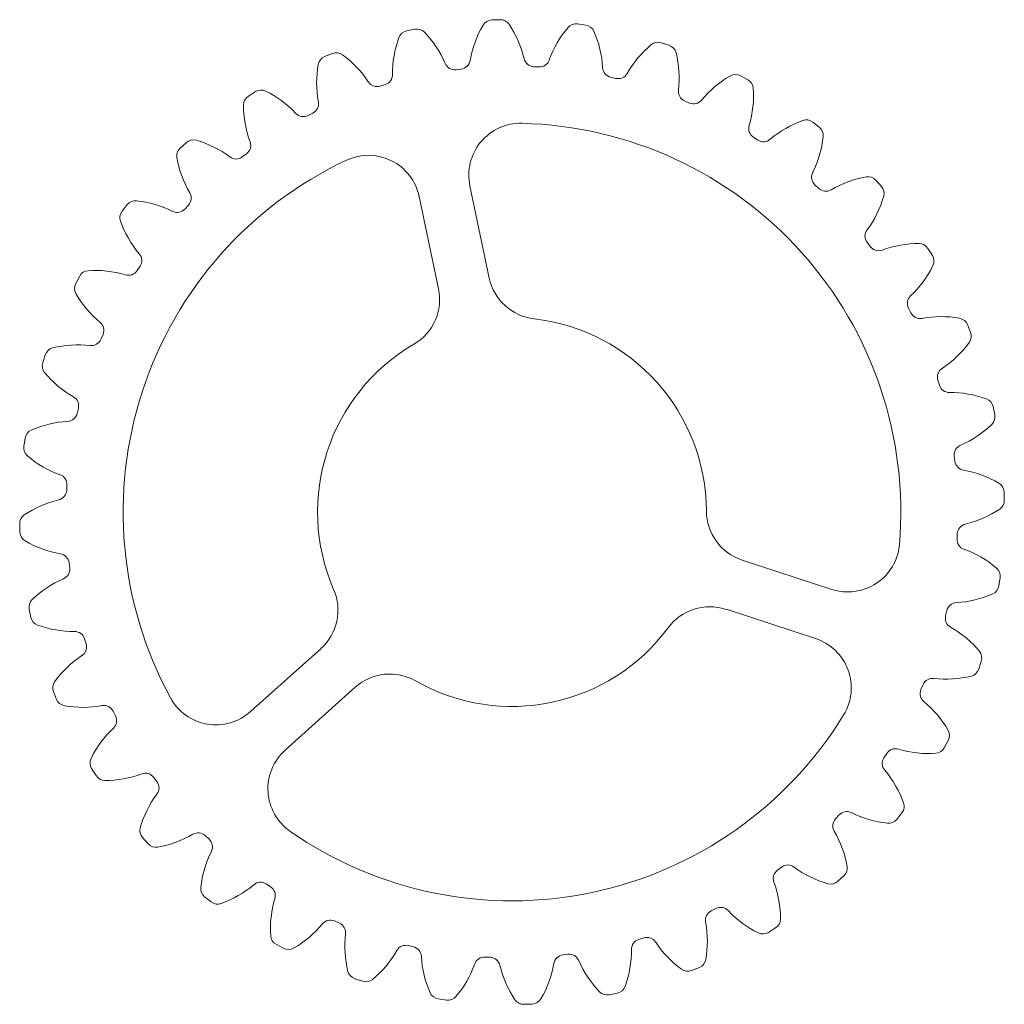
# Model space of a CAD drawing. Header units: millimetres. Extents: x -191 to 189, y -188 to 192.
import ezdxf

# ---------------------------------------------------------------- set-up
doc = ezdxf.new("R2010")
doc.units = ezdxf.units.MM

msp = doc.modelspace()

# ---------------------------------------------------------------- linework, layer by layer
at = {"color": 7, "linetype": 'Continuous', "lineweight": 15}
for p, q in [((-5.23, 191.78), (-8.49, 191.67)), ((27.81, 189.69), (24.59, 190.15)), ((-38.14, 188.1), (-41.33, 187.43)), ((60, 181.9), (56.9, 182.91)), ((-69.91, 178.76), (-72.94, 177.55)), ((-20.21, 172.74), (-22.26, 172.5)), ((9.76, 173.55), (7.7, 173.66)), ((39.41, 169.13), (37.4, 169.6)), ((90.34, 168.63), (87.46, 170.17)), ((-99.58, 164.04), (-102.34, 162.32)), ((-49.59, 166.75), (-51.56, 166.15)), ((67.85, 159.63), (65.95, 160.44)), ((-77.48, 155.75), (-79.32, 154.82)), ((117.91, 150.3), (115.35, 152.31)), ((-126.24, 144.4), (-128.66, 142.23)), ((94.2, 145.34), (92.48, 146.47)), ((-103.03, 140.07), (-104.68, 138.83)), ((141.89, 127.45), (139.71, 129.88)), ((-9.41, 92.13), (-16.89, 127.71)), ((117.68, 126.69), (116.17, 128.1)), ((-36.46, 123.59), (-28.98, 88.02)), ((-149.08, 120.43), (-151.09, 117.86)), ((-125.47, 120.19), (-126.88, 118.69)), ((137.55, 104.25), (136.32, 105.9)), ((161.53, 100.79), (159.81, 103.56)), ((-144.12, 96.72), (-145.25, 94.99)), ((-167.41, 92.85), (-168.95, 89.98)), ((153.23, 78.69), (152.3, 80.53)), ((176.24, 71.13), (175.03, 74.15)), ((-158.41, 70.36), (-159.22, 68.47)), ((-180.68, 62.51), (-181.69, 59.41)), ((164.24, 50.8), (163.64, 52.78)), ((-167.91, 41.93), (-168.38, 39.92)), ((185.58, 39.36), (184.91, 42.55)), ((-188.47, 30.33), (-188.93, 27.1)), ((170.23, 21.43), (169.98, 23.48)), ((-172.33, 12.27), (-172.44, 10.21)), ((189.27, 6.45), (189.16, 9.71)), ((-190.56, -2.72), (-190.46, -5.98)), ((171.03, -8.54), (171.14, -6.48)), ((-171.53, -17.7), (-171.28, -19.74)), ((122.68, -27.98), (88.13, -16.67)), ((187.18, -26.6), (187.64, -23.37)), ((-186.88, -35.63), (-186.21, -38.82)), ((81.91, -35.68), (116.45, -46.99)), ((166.61, -38.19), (167.08, -36.19)), ((-165.53, -47.07), (-164.93, -49.05)), ((-74.44, -50.86), (-101.51, -75.12)), ((179.38, -58.78), (180.39, -55.68)), ((-177.54, -67.4), (-176.33, -70.42)), ((-88.16, -90.01), (-61.09, -65.75)), ((157.12, -66.63), (157.93, -64.73)), ((-154.53, -74.96), (-153.6, -76.8)), ((166.11, -89.12), (167.65, -86.25)), ((142.83, -92.99), (143.95, -91.26)), ((-162.83, -97.06), (-161.11, -99.83)), ((-138.85, -100.51), (-137.61, -102.16)), ((124.18, -116.46), (125.59, -114.95)), ((147.78, -116.7), (149.79, -114.13)), ((-143.18, -123.72), (-141.01, -126.15)), ((-118.97, -122.96), (-117.47, -124.37)), ((101.73, -136.34), (103.38, -135.1)), ((124.94, -140.67), (127.37, -138.49)), ((-95.5, -141.61), (-93.77, -142.74)), ((-119.21, -146.56), (-116.65, -148.58)), ((76.18, -152.02), (78.02, -151.08)), ((-69.15, -155.9), (-67.25, -156.71)), ((98.28, -160.31), (101.05, -158.59)), ((48.29, -163.02), (50.26, -162.42)), ((-91.64, -164.9), (-88.76, -166.43)), ((-40.71, -165.4), (-38.7, -165.87)), ((-11.06, -169.81), (-9, -169.92)), ((18.91, -169.01), (20.96, -168.76)), ((68.61, -175.03), (71.64, -173.81)), ((-61.29, -178.16), (-58.2, -179.18)), ((-29.11, -185.96), (-25.88, -186.42)), ((36.84, -184.37), (40.03, -183.7)), ((3.94, -188.05), (7.19, -187.94))]:
    msp.add_line(p, q, dxfattribs=at)
for centre, radius, start, end in [((-8.36, 187.68), 4, 91.8746, 149.6782), ((-5.1, 187.78), 4, 34.0709, 91.8746), ((-34.92, 167.62), 40, 13.1855, 34.0709), ((24.02, 186.19), 4, 81.8746, 139.6782), ((-40.51, 183.51), 4, 101.8746, 159.6782), ((-37.32, 184.19), 4, 44.0709, 101.8746), ((-63.18, 159.15), 40, 23.1855, 44.0709), ((22.71, 169.5), 40, 149.6782, 170.5636), ((51.47, 162.9), 40, 139.6782, 160.5636), ((27.25, 185.73), 4, 24.0709, 81.8746), ((-5.62, 171.05), 40, 3.1855, 24.0709), ((-6.75, 171.01), 40, 159.6782, 180.5636), ((55.66, 179.11), 4, 71.8746, 129.6782), ((-68.42, 175.05), 4, 54.0709, 111.8746), ((78.64, 151.4), 40, 129.6782, 150.5636), ((58.75, 178.09), 4, 14.0709, 71.8746), ((23.83, 169.34), 40, 353.1855, 14.0709), ((-71.45, 173.83), 4, 111.8746, 169.6782), ((-89.55, 145.9), 40, 33.1855, 54.0709), ((-22.74, 176.47), 4, 203.1855, 276.8746), ((-20.69, 176.72), 4, 276.8746, 350.5636), ((7.92, 177.65), 4, 193.1855, 266.8746), ((9.98, 177.54), 4, 266.8746, 340.5636), ((-36.03, 167.38), 40, 169.6782, 190.5636), ((38.31, 173.49), 4, 183.1855, 256.8746), ((40.32, 173.03), 4, 256.8746, 330.5636), ((-52.72, 169.98), 4, 213.1855, 286.8746), ((-50.75, 170.58), 4, 286.8746, 0.5636), ((103.4, 135.36), 40, 119.6782, 140.5636), ((85.58, 166.64), 4, 61.8746, 119.6782), ((88.45, 165.1), 4, 4.0709, 61.8746), ((-97.46, 160.65), 4, 64.0709, 121.8746), ((-113.21, 128.27), 40, 43.1855, 64.0709), ((67.52, 164.12), 4, 173.1855, 246.8746), ((52.54, 162.55), 40, 343.1855, 4.0709), ((-100.23, 158.93), 4, 121.8746, 179.6782), ((-79.28, 159.32), 4, 296.8746, 10.5636), ((69.42, 163.31), 4, 246.8746, 320.5636), ((-64.23, 158.72), 40, 179.6782, 200.5636), ((-81.12, 158.38), 4, 223.1855, 296.8746), ((125, 115.26), 40, 109.6782, 130.5636), ((112.88, 149.16), 4, 51.8746, 109.6782), ((2.68, 131.82), 20, 88.5322, 191.8746), ((-0.65, 1.87), 150, 355.2169, 88.5322), ((94.66, 149.82), 4, 163.1855, 236.8746), ((115.44, 147.15), 4, 354.0709, 51.8746), ((-123.57, 141.42), 4, 74.0709, 131.8746), ((-133.45, 106.81), 40, 53.1855, 74.0709), ((-105.43, 143.27), 4, 306.8746, 20.5636), ((96.39, 148.69), 4, 236.8746, 310.5636), ((79.64, 150.87), 40, 333.1855, 354.0709), ((-125.99, 139.25), 4, 131.8746, 189.6782), ((-0.65, 1.87), 150, 115.2169, 208.5322), ((-90.51, 145.3), 40, 189.6782, 210.5636), ((-107.08, 142.03), 4, 233.1855, 306.8746), ((-56.03, 119.48), 20, 11.8746, 115.2169), ((118.91, 131.02), 4, 153.1855, 226.8746), ((142.78, 91.72), 40, 99.6782, 120.5636), ((136.73, 127.21), 4, 41.8746, 99.6782), ((120.41, 129.61), 4, 226.8746, 300.5636), ((138.91, 124.78), 4, 344.0709, 41.8746), ((-145.93, 117.96), 4, 84.0709, 141.8746), ((-149.65, 82.15), 40, 63.1855, 84.0709), ((-128.39, 122.93), 4, 316.8746, 30.5636), ((104.29, 134.66), 40, 323.1855, 344.0709), ((-147.94, 115.4), 4, 141.8746, 199.6782), ((-129.8, 121.42), 4, 243.1855, 316.8746), ((-114.05, 127.52), 40, 199.6782, 220.5636), ((139.52, 108.3), 4, 143.1855, 216.8746), ((140.75, 106.65), 4, 216.8746, 290.5636), ((156.21, 65.45), 40, 89.6782, 110.5636), ((156.41, 101.45), 4, 31.8746, 89.6782), ((-147.47, 98.9), 4, 326.8746, 40.5636), ((158.13, 98.68), 4, 334.0709, 31.8746), ((-161.33, 55.06), 40, 73.1855, 94.0709), ((-148.6, 97.18), 4, 253.1855, 326.8746), ((125.76, 114.42), 40, 313.1855, 334.0709), ((-163.88, 90.97), 4, 94.0709, 151.8746), ((10.16, 96.25), 20, 191.8746, 263.4661), ((-165.42, 88.09), 4, 151.8746, 209.6782), ((-48.55, 83.9), 20, 300.283, 11.8746), ((-134.14, 105.92), 40, 209.6782, 230.5636), ((155.87, 82.34), 4, 133.1855, 206.8746), ((-0.65, 1.87), 75, 0.283, 83.4661), ((156.8, 80.5), 4, 206.8746, 280.5636), ((164.87, 37.25), 40, 79.6782, 100.5636), ((171.32, 72.66), 4, 21.8746, 79.6782), ((-162.09, 71.93), 4, 336.8746, 50.5636), ((-162.9, 70.04), 4, 263.1855, 336.8746), ((172.53, 69.64), 4, 324.0709, 21.8746), ((-176.88, 61.27), 4, 104.0709, 161.8746), ((-168.12, 26.35), 40, 83.1855, 104.0709), ((-0.65, 1.87), 75, 120.283, 203.4661), ((143.38, 90.76), 40, 303.1855, 324.0709), ((-177.89, 58.17), 4, 161.8746, 219.6782), ((167.47, 53.94), 4, 123.1855, 196.8746), ((-150.18, 81.16), 40, 219.6782, 240.5636), ((168.06, 51.97), 4, 196.8746, 270.5636), ((-171.81, 42.84), 4, 346.8746, 60.5636), ((168.5, 7.97), 40, 69.6782, 90.5636), ((181, 41.73), 4, 11.8746, 69.6782), ((-172.28, 40.83), 4, 273.1855, 346.8746), ((181.67, 38.54), 4, 314.0709, 11.8746), ((-169.83, -3.11), 40, 93.1855, 114.0709), ((156.63, 64.4), 40, 293.1855, 314.0709), ((-184.51, 29.76), 4, 114.0709, 171.8746), ((-184.97, 26.54), 4, 171.8746, 229.6782), ((173.95, 23.96), 4, 113.1855, 186.8746), ((-161.68, 53.98), 40, 229.6782, 250.5636), ((174.2, 21.91), 4, 186.8746, 260.5636), ((-176.32, 12.49), 4, 356.8746, 70.5636), ((166.99, -21.5), 40, 59.6782, 80.5636), ((185.16, 9.58), 4, 1.8746, 59.6782), ((-176.43, 10.43), 4, 283.1855, 356.8746), ((-166.4, -32.41), 40, 103.1855, 124.0709), ((185.27, 6.32), 4, 304.0709, 1.8746), ((-186.57, -2.59), 4, 124.0709, 181.8746), ((94.35, 2.34), 20, 180.283, 251.8746), ((165.1, 36.14), 40, 283.1855, 304.0709), ((175.14, -6.7), 4, 103.1855, 176.8746), ((-186.46, -5.85), 4, 181.8746, 239.6782), ((-168.28, 25.23), 40, 239.6782, 260.5636), ((128.9, -8.97), 20, 251.8746, 355.2169), ((175.02, -8.76), 4, 176.8746, 250.5636), ((-175.5, -18.17), 4, 6.8746, 80.5636), ((160.38, -50.25), 40, 49.6782, 70.5636), ((-175.25, -20.22), 4, 293.1855, 6.8746), ((183.68, -22.8), 4, 351.8746, 49.6782), ((-157.93, -60.67), 40, 113.1855, 134.0709), ((-87.79, -35.96), 20, 311.8746, 23.4661), ((168.53, 6.84), 40, 273.1855, 294.0709), ((183.22, -26.03), 4, 294.0709, 351.8746), ((-182.97, -34.8), 4, 134.0709, 191.8746), ((170.98, -37.09), 4, 93.1855, 166.8746), ((75.68, -54.69), 20, 71.8746, 143.4661), ((-182.3, -37.99), 4, 191.8746, 249.6782), ((-169.79, -4.23), 40, 249.6782, 270.5636), ((170.51, -39.1), 4, 166.8746, 240.5636), ((-169.36, -48.23), 4, 16.8746, 90.5636), ((-0.65, 1.87), 75, 240.283, 323.4661), ((148.89, -77.42), 40, 39.6782, 60.5636), ((-168.76, -50.21), 4, 303.1855, 16.8746), ((110.23, -66), 20, 328.5322, 71.8746), ((176.59, -54.44), 4, 341.8746, 39.6782), ((-144.68, -87.03), 40, 123.1855, 144.0709), ((-47.74, -80.64), 20, 60.283, 131.8746), ((175.58, -57.54), 4, 284.0709, 341.8746), ((-173.83, -65.91), 4, 144.0709, 201.8746), ((161.61, -66.3), 4, 83.1855, 156.8746), ((166.83, -22.62), 40, 263.1855, 284.0709), ((160.8, -68.2), 4, 156.8746, 230.5636), ((-172.62, -68.93), 4, 201.8746, 259.6782), ((-114.86, -60.23), 20, 208.5322, 311.8746), ((132.85, -102.18), 40, 29.6782, 50.5636), ((-166.16, -33.51), 40, 259.6782, 280.5636), ((-158.1, -76.77), 4, 26.8746, 100.5636), ((-157.17, -78.61), 4, 313.1855, 26.8746), ((-0.65, 1.87), 150, 235.2169, 328.5322), ((-127.05, -110.69), 40, 133.1855, 154.0709), ((164.12, -84.36), 4, 331.8746, 29.6782), ((-74.81, -104.9), 20, 131.8746, 235.2169), ((147.3, -93.44), 4, 73.1855, 146.8746), ((160.03, -51.33), 40, 253.1855, 274.0709), ((162.59, -87.23), 4, 274.0709, 331.8746), ((-159.43, -94.95), 4, 154.0709, 211.8746), ((146.18, -95.17), 4, 146.8746, 220.5636), ((112.75, -123.78), 40, 19.6782, 40.5636), ((-157.71, -97.72), 4, 211.8746, 269.6782), ((-157.51, -61.72), 40, 269.6782, 290.5636), ((-142.05, -102.91), 4, 36.8746, 110.5636), ((-140.81, -104.56), 4, 323.1855, 36.8746), ((-105.59, -130.93), 40, 143.1855, 164.0709), ((128.5, -117.69), 4, 63.1855, 136.8746), ((146.65, -111.66), 4, 321.8746, 19.6782), ((127.09, -119.19), 4, 136.8746, 210.5636), ((148.35, -78.42), 40, 243.1855, 264.0709), ((144.63, -114.23), 4, 264.0709, 321.8746), ((-140.21, -121.05), 4, 164.0709, 221.8746), ((89.21, -141.57), 40, 9.6782, 30.5636), ((-144.08, -87.99), 40, 279.6782, 300.5636), ((-121.71, -125.88), 4, 46.8746, 120.5636), ((-120.2, -127.29), 4, 333.1855, 46.8746), ((-138.03, -123.48), 4, 221.8746, 279.6782), ((-80.93, -147.14), 40, 153.1855, 174.0709), ((104.13, -139.54), 4, 126.8746, 200.5636), ((105.78, -138.3), 4, 53.1855, 126.8746), ((132.15, -103.07), 40, 233.1855, 254.0709), ((124.7, -135.51), 4, 311.8746, 9.6782), ((-116.74, -143.42), 4, 174.0709, 231.8746), ((-126.3, -111.53), 40, 289.6782, 310.5636), ((-97.69, -144.96), 4, 56.8746, 130.5636), ((-95.96, -146.09), 4, 343.1855, 56.8746), ((62.94, -154.99), 40, 359.6782, 20.5636), ((122.27, -137.69), 4, 254.0709, 311.8746), ((-53.84, -158.81), 40, 163.1855, 184.0709), ((-114.18, -145.43), 4, 231.8746, 289.6782), ((79.83, -154.65), 4, 43.1855, 116.8746), ((111.91, -124.54), 40, 223.1855, 244.0709), ((-70.72, -159.58), 4, 66.8746, 140.5636), ((77.99, -155.58), 4, 116.8746, 190.5636), ((98.94, -155.19), 4, 301.8746, 359.6782), ((-104.7, -131.63), 40, 299.6782, 320.5636), ((-68.82, -160.39), 4, 353.1855, 66.8746), ((34.73, -163.65), 40, 349.6782, 10.5636), ((-89.75, -161.37), 4, 184.0709, 241.8746), ((-25.13, -165.61), 40, 173.1855, 194.0709), ((49.45, -166.85), 4, 106.8746, 180.5636), ((51.42, -166.25), 4, 33.1855, 106.8746), ((96.17, -156.91), 4, 244.0709, 301.8746), ((-86.87, -162.91), 4, 241.8746, 299.6782), ((-41.62, -169.29), 4, 76.8746, 150.5636), ((-39.61, -169.76), 4, 3.1855, 76.8746), ((5.45, -167.28), 40, 339.6782, 0.5636), ((88.25, -142.16), 40, 213.1855, 234.0709), ((-79.94, -147.67), 40, 309.6782, 330.5636), ((4.32, -167.32), 40, 183.1855, 204.0709), ((-11.27, -173.81), 4, 86.8746, 160.5636), ((-9.21, -173.92), 4, 13.1855, 86.8746), ((19.39, -172.98), 4, 96.8746, 170.5636), ((21.44, -172.74), 4, 23.1855, 96.8746), ((70.15, -170.1), 4, 291.8746, 349.6782), ((-52.77, -159.16), 40, 319.6782, 340.5636), ((33.63, -163.88), 40, 193.1855, 214.0709), ((-24.01, -165.77), 40, 329.6782, 350.5636), ((61.89, -155.41), 40, 203.1855, 224.0709), ((67.12, -171.31), 4, 234.0709, 291.8746), ((-60.05, -174.36), 4, 194.0709, 251.8746), ((-56.95, -175.38), 4, 251.8746, 309.6782), ((39.21, -179.78), 4, 281.8746, 339.6782), ((-28.55, -182), 4, 204.0709, 261.8746), ((-25.32, -182.46), 4, 261.8746, 319.6782), ((7.06, -183.94), 4, 271.8746, 329.6782), ((36.02, -180.45), 4, 224.0709, 281.8746), ((3.81, -184.05), 4, 214.0709, 271.8746)]:
    msp.add_arc(centre, radius, start, end, dxfattribs=at)

doc.saveas('drawing.dxf')
